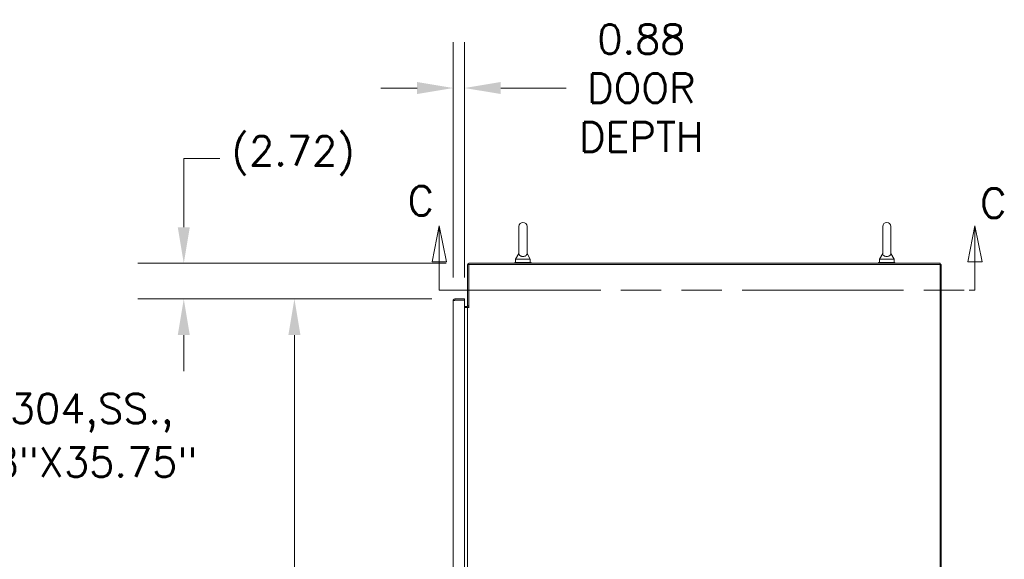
# Model space of a CAD drawing. Header units: inches. Extents: x 4 to 472, y 10 to 298.
# Tile 43 of 50: x 315 to 390, y 190 to 231. Entities that reach past the tile are written whole.
import ezdxf

# ---------------------------------------------------------------- set-up
doc = ezdxf.new("R2010")
doc.units = ezdxf.units.IN
doc.header["$LTSCALE"] = 28
doc.header["$MEASUREMENT"] = 0
doc.linetypes.add('DOUBLE_DASH_CHAIN', pattern=[1.2403, 0.6614, -0.0827, 0.1654, -0.0827, 0.1654, -0.0827])
for name, color, linetype, lineweight in [('Dimension (ANSI)', 7, 'Continuous', 5), ('Section Line (ANSI)', 7, 'DOUBLE_DASH_CHAIN', 5), ('Symbol (ANSI)', 7, 'Continuous', 5), ('Visible (ANSI)', 7, 'Continuous', 5)]:
    doc.layers.add(name, color=color, linetype=linetype, lineweight=lineweight)
doc.styles.add('ROMANS', font='romans.shx')
doc.dimstyles.new('Default (ANSI)', dxfattribs={"dimscale": 28, "dimtxt": 0.08, "dimasz": 0.098425, "dimexe": 0.125, "dimexo": 0.0625, "dimgap": 0.031496, "dimtad": 0, "dimtih": 1, "dimtoh": 1, "dimrnd": 1e-08, "dimzin": 0, "dimdsep": 46, "dimtxsty": 'ROMANS', "dimcen": 0.09, "dimdle": 0.393701, "dimclrd": 256, "dimclre": 256, "dimclrt": 256, "dimadec": 0, "dimazin": 0, "dimtfac": 1.25, "dimtofl": 0, "dimtmove": 0, "dimatfit": 3, "dimfxl": 0, "dimtolj": 1, "dimtzin": 0, "dimlwd": -1, "dimlwe": -1, "dimarcsym": 0})
doc.dimstyles.new('Default (ANSI)$7', dxfattribs={"dimscale": 28, "dimtxt": 0.08, "dimasz": 0.098425, "dimexe": 0.125, "dimexo": 0.0625, "dimgap": 0.031496, "dimtad": 0, "dimtih": 1, "dimtoh": 1, "dimrnd": 1e-08, "dimzin": 0, "dimdsep": 46, "dimtxsty": 'ROMANS', "dimcen": 0.09, "dimdle": 0.393701, "dimclrd": 256, "dimclre": 256, "dimclrt": 256, "dimadec": 0, "dimazin": 0, "dimtfac": 1.25, "dimtofl": 0, "dimtmove": 0, "dimatfit": 3, "dimfxl": 0, "dimtolj": 1, "dimtzin": 0, "dimlwd": -1, "dimlwe": -1, "dimarcsym": 0})

# ---------------------------------------------------------------- blocks, each defined once
blk = doc.blocks.new('2dTransSection2')
at = {"layer": 'Section Line (ANSI)', "linetype": 'Continuous'}
for p, q in [((12.4015, 7.6952), (12.382, 7.5972)), ((12.4015, 7.5972), (12.4015, 7.6952)), ((12.421, 7.5972), (12.4015, 7.6952)), ((13.8606, 7.6952), (13.8411, 7.5972)), ((13.8606, 7.5972), (13.8606, 7.6952)), ((13.8801, 7.5972), (13.8606, 7.6952)), ((12.382, 7.5972), (12.421, 7.5972)), ((12.4015, 7.5195), (12.4015, 7.5972)), ((13.8411, 7.5972), (13.8801, 7.5972)), ((13.8606, 7.5195), (13.8606, 7.5972)), ((12.4015, 7.5195), (12.4175, 7.5195)), ((13.8446, 7.5195), (13.8606, 7.5195))]:
    blk.add_line(p, q, dxfattribs=at)
at = {"layer": 'Section Line (ANSI)', "linetype": 'DOUBLE_DASH_CHAIN', "ltscale": 0.023745}
blk.add_line((12.4015, 7.5195), (13.8606, 7.5195), dxfattribs=at)
at = {"layer": 'Section Line (ANSI)', "linetype": 'Continuous', "flags": 128}
for points in [[(12.421, 7.5972), (12.4015, 7.6952)], [(13.8801, 7.5972), (13.8606, 7.6952)]]:
    blk.add_lwpolyline(points, dxfattribs=at)
at = {"layer": 'Section Line (ANSI)'}
for points in [[(12.421, 7.5972), (12.4015, 7.6952), (12.382, 7.5972), (12.421, 7.5972)], [(13.8801, 7.5972), (13.8606, 7.6952), (13.8411, 7.5972), (13.8801, 7.5972)]]:
    blk.add_solid(points, dxfattribs=at)
at = {"layer": 'Section Line (ANSI)', "char_height": 0.08, "attachment_point": 7, "style": 'ROMANS'}
for insert in [(12.3151, 7.7231), (13.8748, 7.7167)]:
    blk.add_mtext('C', dxfattribs=dict(at, insert=insert))
blk = doc.blocks.new('*D14')
at = {"layer": 'Defpoints', "color": 0}
for p in [(348.426, 209.883), (336.193, 147.258), (348.426, 147.258)]:
    blk.add_point(p, dxfattribs=at)
at = {"layer": 'Dimension (ANSI)'}
for p, q in [((346.676, 209.883), (332.693, 209.883)), ((336.193, 207.127), (336.193, 184.305)), ((336.193, 150.014), (336.193, 172.835)), ((346.676, 147.258), (332.693, 147.258))]:
    blk.add_line(p, q, dxfattribs=at)
for points in [[(335.734, 207.127), (336.653, 207.127), (336.193, 209.883)], [(335.734, 150.014), (336.653, 150.014), (336.193, 147.258)]]:
    blk.add_solid(points, dxfattribs=at)
at = {"layer": 'Dimension (ANSI)', "insert": (336.193, 178.57), "char_height": 2.24, "attachment_point": 5, "style": 'ROMANS'}
blk.add_mtext('\\A1;62.62\\PDOOR\\PHEIGHT', dxfattribs=at)
blk = doc.blocks.new('*D16')
at = {"layer": 'Defpoints', "color": 0}
for p in [(327.755, 212.599), (349.527, 212.599), (348.426, 209.883)]:
    blk.add_point(p, dxfattribs=at)
at = {"layer": 'Dimension (ANSI)'}
for p, q in [((327.755, 215.355), (327.755, 220.585)), ((327.755, 220.585), (330.511, 220.585)), ((347.777, 212.599), (324.255, 212.599)), ((346.676, 209.883), (324.255, 209.883)), ((327.755, 207.127), (327.755, 204.371))]:
    blk.add_line(p, q, dxfattribs=at)
for points in [[(327.296, 215.355), (328.215, 215.355), (327.755, 212.599)], [(327.296, 207.127), (328.215, 207.127), (327.755, 209.883)]]:
    blk.add_solid(points, dxfattribs=at)
at = {"layer": 'Dimension (ANSI)', "insert": (331.393, 222.292), "char_height": 2.24, "attachment_point": 1, "style": 'ROMANS'}
blk.add_mtext('\\A1;(2.72)', dxfattribs=at)
blk = doc.blocks.new('*D23')
at = {"layer": 'Defpoints', "color": 0}
for p in [(349.176, 225.966), (348.301, 209.758), (349.176, 209.778)]:
    blk.add_point(p, dxfattribs=at)
at = {"layer": 'Dimension (ANSI)'}
for p, q in [((348.301, 211.508), (348.301, 229.466)), ((349.176, 211.528), (349.176, 229.466)), ((345.545, 225.966), (342.789, 225.966)), ((351.932, 225.966), (356.916, 225.966))]:
    blk.add_line(p, q, dxfattribs=at)
for points in [[(345.545, 226.425), (345.545, 225.507), (348.301, 225.966)], [(351.932, 226.425), (351.932, 225.507), (349.176, 225.966)]]:
    blk.add_solid(points, dxfattribs=at)
at = {"layer": 'Dimension (ANSI)', "insert": (362.651, 225.966), "char_height": 2.24, "attachment_point": 5, "style": 'ROMANS'}
blk.add_mtext('\\A1;0.88\\PDOOR\\PDEPTH', dxfattribs=at)

msp = doc.modelspace()

# ---------------------------------------------------------------- linework, layer by layer
at = {"layer": 'Visible (ANSI)'}
for p, q in [((353.3142, 215.412), (353.3142, 213.352)), ((353.9342, 213.352), (353.9342, 215.412)), ((381.0612, 215.412), (381.0612, 213.352)), ((381.6812, 213.352), (381.6812, 215.412)), ((353.3142, 213.352), (353.0642, 212.912)), ((353.9342, 213.352), (354.1842, 212.912)), ((381.0612, 213.352), (380.8112, 212.912)), ((381.6812, 213.352), (381.9312, 212.912)), ((385.4337, 212.5995), (349.5274, 212.5995)), ((354.2492, 212.662), (352.9992, 212.662)), ((352.9992, 212.662), (352.9992, 212.5995)), ((353.0642, 212.912), (354.1842, 212.912)), ((353.0642, 212.912), (353.0642, 212.662)), ((354.1842, 212.912), (354.1842, 212.662)), ((354.2492, 212.662), (354.2492, 212.5995)), ((381.9962, 212.662), (380.7462, 212.662)), ((380.7462, 212.662), (380.7462, 212.5995)), ((380.8112, 212.912), (381.9312, 212.912)), ((380.8112, 212.912), (380.8112, 212.662)), ((381.9312, 212.912), (381.9312, 212.662)), ((381.9962, 212.662), (381.9962, 212.5995)), ((385.4337, 212.5058), (385.4337, 212.5995)), ((349.4024, 212.4745), (349.4024, 209.3494)), ((385.4337, 212.5058), (349.4961, 212.5058)), ((349.4961, 212.5058), (349.4961, 209.2247)), ((385.5274, 212.5058), (385.4337, 212.5058)), ((385.4337, 140.5682), (385.4337, 212.5058)), ((385.5274, 212.5058), (385.5274, 140.5682)), ((348.3006, 147.3826), (348.3006, 209.7577)), ((349.1756, 209.8826), (348.4256, 209.8826)), ((348.4256, 209.7889), (348.4256, 209.8826)), ((348.4256, 209.7889), (349.1756, 209.7889)), ((348.4256, 209.7779), (349.1756, 209.7779)), ((349.1756, 209.7889), (349.1756, 209.8826)), ((349.1756, 209.7779), (349.1756, 147.3624)), ((349.1756, 209.3182), (349.3712, 209.3182)), ((349.1756, 209.2245), (349.3712, 209.2245)), ((349.3712, 209.2245), (349.4024, 209.2245)), ((349.4024, 209.3494), (349.4961, 209.3494)), ((349.4024, 147.8495), (349.4024, 209.2245)), ((349.5274, 209.2245), (349.4024, 209.2245)), ((349.4961, 209.2247), (349.5276, 209.2247)), ((349.5276, 209.2245), (349.5274, 209.2245)), ((349.5276, 209.2247), (349.5276, 209.2245))]:
    msp.add_line(p, q, dxfattribs=at)
for centre, radius, start, end in [((353.6242, 215.412), 0.31, 0, 180), ((381.3712, 215.412), 0.31, 0, 180), ((349.5274, 212.4745), 0.125, 90, 180), ((349.3712, 209.3494), 0.125, 270, 0), ((349.3712, 209.3494), 0.0313, 270, 0)]:
    msp.add_arc(centre, radius, start, end, dxfattribs=at)
for points, knots in [([(353.9342, 213.352), (353.9342, 213.352), (353.9344, 213.3482), (353.9332, 213.3269), (353.9309, 213.3064), (353.9127, 213.2545), (353.8941, 213.2244), (353.8429, 213.1783), (353.8152, 213.1608), (353.7536, 213.1355), (353.7221, 213.1268), (353.6567, 213.1175), (353.6243, 213.1163), (353.5611, 213.1208), (353.5313, 213.1261), (353.4738, 213.1428), (353.4472, 213.1545), (353.3969, 213.1846), (353.3753, 213.2038), (353.3358, 213.2526), (353.325, 213.2813), (353.315, 213.3238), (353.3143, 213.3421), (353.3142, 213.351), (353.3142, 213.352), (353.3142, 213.352)], [0, 0, 0, 0, 0.06292404, 0.06292404, 0.14907055, 0.14907055, 0.25610509, 0.25610509, 0.336116, 0.336116, 0.40328218, 0.40328218, 0.46536928, 0.46536928, 0.52564713, 0.52564713, 0.59143372, 0.59143372, 0.67079373, 0.67079373, 0.78259067, 0.78259067, 0.8847232, 0.8847232, 0.91423809, 0.91423809, 0.91423809, 0.91423809]), ([(381.6812, 213.352), (381.6812, 213.352), (381.6814, 213.3482), (381.6802, 213.3269), (381.6779, 213.3064), (381.6597, 213.2545), (381.6411, 213.2244), (381.5899, 213.1783), (381.5622, 213.1608), (381.5006, 213.1355), (381.4691, 213.1268), (381.4037, 213.1175), (381.3713, 213.1163), (381.3081, 213.1208), (381.2783, 213.1261), (381.2208, 213.1428), (381.1942, 213.1545), (381.1439, 213.1846), (381.1223, 213.2038), (381.0828, 213.2526), (381.072, 213.2813), (381.062, 213.3238), (381.0613, 213.3421), (381.0612, 213.351), (381.0612, 213.352), (381.0612, 213.352)], [0, 0, 0, 0, 0.06292404, 0.06292404, 0.14907055, 0.14907055, 0.25610509, 0.25610509, 0.336116, 0.336116, 0.40328218, 0.40328218, 0.46536928, 0.46536928, 0.52564713, 0.52564713, 0.59143372, 0.59143372, 0.67079373, 0.67079373, 0.78259067, 0.78259067, 0.8847232, 0.8847232, 0.91423809, 0.91423809, 0.91423809, 0.91423809]), ([(348.4256, 209.8826), (348.3819, 209.8826), (348.339, 209.8578), (348.3173, 209.8199), (348.3064, 209.8011), (348.3006, 209.7794), (348.3006, 209.7577)], [0, 0, 0, 0, 1.04908, 1.04908, 1.04908, 1.5707963, 1.5707963, 1.5707963, 1.5707963]), ([(348.3006, 209.7577), (348.3006, 209.7622), (348.3254, 209.7667), (348.3633, 209.7712), (348.3822, 209.7734), (348.4039, 209.7756), (348.4256, 209.7779)], [0, 0, 0, 0, 1.04908, 1.04908, 1.04908, 1.5707963, 1.5707963, 1.5707963, 1.5707963]), ([(348.4, 209.775), (348.4052, 209.7825), (348.4136, 209.788), (348.4229, 209.7888), (348.4238, 209.7889), (348.4247, 209.7889), (348.4256, 209.7889)], [0.59510147, 0.59510147, 0.59510147, 0.59510147, 1.48347479, 1.48347479, 1.48347479, 1.57079633, 1.57079633, 1.57079633, 1.57079633])]:
    msp.add_open_spline(points, degree=3, knots=knots, dxfattribs=at)

# ---------------------------------------------------------------- block references
at = {"layer": 'Section Line (ANSI)', "xscale": 28, "yscale": 28, "zscale": 28}
msp.add_blockref('2dTransSection2', (0, 0), dxfattribs=at)

# ---------------------------------------------------------------- texts
at = {"layer": 'Symbol (ANSI)', "insert": (299.4215, 197.0706), "char_height": 2.24, "width": 32.741214, "attachment_point": 4, "line_spacing_factor": 1.093904, "style": 'ROMANS'}
msp.add_mtext('{\\fRomanS|b0|i0;\\H2.2400;UNISTRUT,304,SS.,\\P1"X1-5/8"X35.75"\\P\\fromans|b0|i0;\\H2.2400;(5PL.)}', dxfattribs=at)

# ---------------------------------------------------------------- dimensions: what is measured, and where the dimension line sits
at = {"layer": 'Dimension (ANSI)'}
dim = msp.add_linear_dim(base=(349.1756332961, 225.9658923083), p1=(348.3006332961, 209.7576666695), p2=(349.1756332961, 209.7778681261), text='<>\\PDOOR\\PDEPTH', dimstyle='Default (ANSI)', override={"dimtih": 0, "dimtoh": 0, "dimdec": 2, "dimtp": 0, "dimtm": 0, "dimtdec": 2, "dimatfit": 1}, dxfattribs=at)
dim.commit()
dim.dimension.update_dxf_attribs({"geometry": '*D23', "text_midpoint": (362.6510324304, 225.9658923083), "dimtype": 160})
for base, p1, p2, text, override, picture, middle in [((327.7555, 212.5995), (348.4256, 209.8826), (349.5274, 212.5995), '(<>)', {"dimgap": 0.031496, "dimdec": 2, "dimtol": 0, "dimlim": 0, "dimtp": 0, "dimtm": 0, "dimtdec": 2, "dimatfit": 1}, '*D16', (336.1933, 220.5855)), ((336.1932796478, 147.2576166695), (348.4255832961, 209.8826166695), (348.4255832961, 147.2576166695), '<>\\PDOOR\\PHEIGHT', {"dimdec": 2, "dimtp": 0, "dimtm": 0, "dimtdec": 2, "dimatfit": 1}, '*D14', (336.1932796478, 178.5701166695))]:
    dim = msp.add_linear_dim(base=base, p1=p1, p2=p2, angle=90, text=text, dimstyle='Default (ANSI)', override=override, dxfattribs=at)
    dim.commit()
    dim.dimension.update_dxf_attribs({"geometry": picture, "text_midpoint": middle, "dimtype": 160})

# ---------------------------------------------------------------- leaders
at = {"layer": 'Symbol (ANSI)', "annotation_type": 0, "has_hookline": 1, "hookline_direction": 0, "text_width": 31.5587}
msp.add_leader([(286.9256, 206.8145), (295.7837, 197.0706), (298.5396, 197.0706)], dimstyle='Default (ANSI)$7', override={"dimtad": 0}, dxfattribs=at)

doc.saveas('drawing.dxf')
